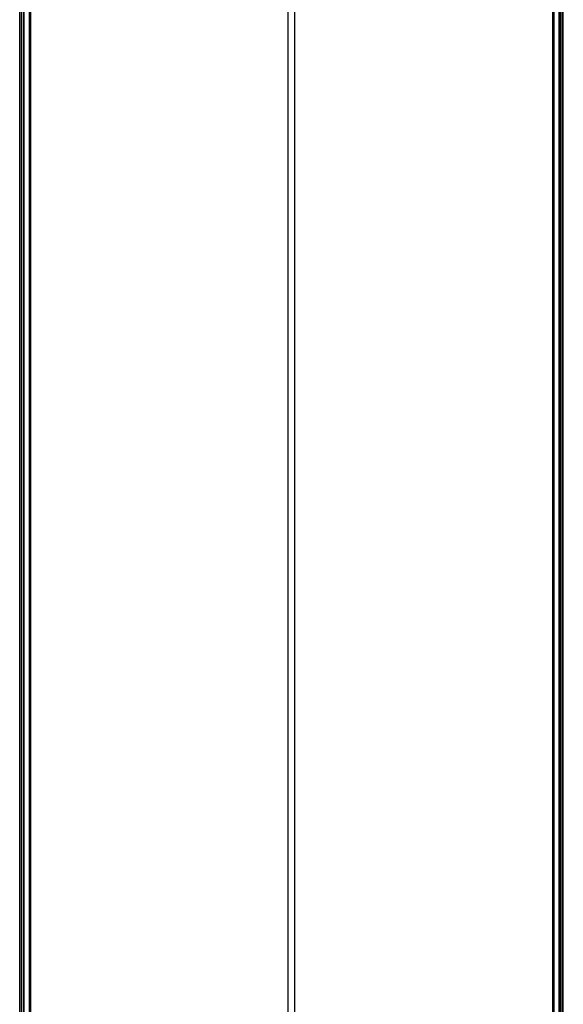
# Model space of a CAD drawing. Header units: millimetres. Extents: x 947 to 2267, y -3648 to -2328.
# Tile 3 of 14: x 1556 to 1659, y -3274 to -3087. Entities that reach past the tile are written whole.
import ezdxf

# ---------------------------------------------------------------- set-up
doc = ezdxf.new("R2010")
doc.units = ezdxf.units.MM

msp = doc.modelspace()

# ---------------------------------------------------------------- linework, layer by layer
at = {"color": 7, "true_color": 0xffffff}
for p, q in [((1555.51, -3018.17, 47.85), (1555.51, -3648.17, 47.85)), ((1555.93, -3648.17, 49.78), (1555.93, -3018.17, 49.78)), ((1557.3, -3018.17, 52.26), (1557.3, -3648.17, 52.26)), ((1656.87, -3018.17, 23.68), (1656.87, -3648.17, 23.68)), ((1658.24, -3648.17, 26.16), (1658.24, -3018.17, 26.16)), ((1658.51, -3018.17, 28.62), (1658.51, -3648.17, 28.62)), ((1606.47, -3648.17, 35.29), (1606.47, -3057.38, 35.29)), ((1607.71, -3648.17, 40.65), (1607.71, -3057.38, 40.65))]:
    msp.add_line(p, q, dxfattribs=at)
for points in [[(1555.54, -3648.17, 48.07), (1555.54, -3018.17, 48.07)], [(1556.29, -3648.17, 46.88), (1556.29, -3018.17, 46.88)], [(1556.33, -3648.17, 51.48), (1556.33, -3018.17, 51.48)], [(1557.53, -3018.17, 52.23), (1557.53, -3648.17, 52.23)], [(1656.65, -3648.17, 23.71), (1656.65, -3018.17, 23.71)], [(1657.85, -3648.17, 24.45), (1657.85, -3018.17, 24.45)], [(1657.89, -3018.17, 29.06), (1657.89, -3648.17, 29.06)], [(1658.64, -3648.17, 27.86), (1658.64, -3018.17, 27.86)]]:
    msp.add_open_spline(points, degree=1, dxfattribs=at)

doc.saveas('drawing.dxf')
